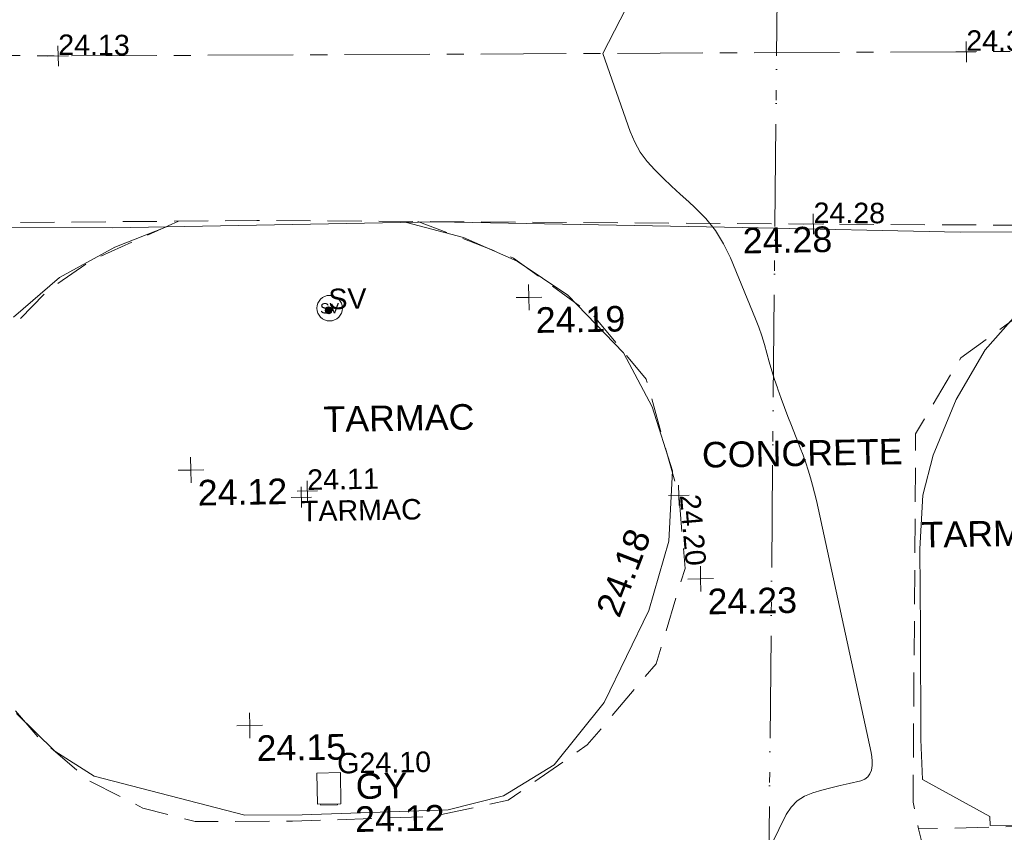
# Model space of a CAD drawing. Header units: millimetres. Extents: x -287732 to 520720, y -88450 to 287754.
# Tile 67 of 256: x -113045 to -98623, y -45574 to -33664. Entities that reach past the tile are written whole.
import ezdxf

# ---------------------------------------------------------------- set-up
doc = ezdxf.new("R2010")
doc.units = ezdxf.units.MM
for name, pattern in [('IMPORT-CENTER _6_', [2000, 1250, -250, 250, -250]), ('IMPORT-DASHED _2_', [750, 500, -250]), ('IMPORT-UG_ELEC_STREET LIGHTING_QLB2 _2_', [2700, 1500, -300.0000000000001, 0, -250, 150, -300.0000000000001, 0, -200]), ('IMPORT-UG_WATER_QLB2 _2_', [2500, 1500, -300.0000000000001, 0, -50, 150, -300.0000000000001, 0, -200])]:
    doc.linetypes.add(name, pattern=pattern)
for name, color, linetype, lineweight, true_color in [('00_TOPO_LEVEL_SPOT', 7, 'Continuous', 9, 0x666666), ('00_TOPO_SERV_GULLY', 7, 'Continuous', 9, 0x5252a5), ('00_TOPO_SERV_STOP_VALVE', 7, 'Continuous', 9, 0x666666), ('12333-PUM-2D-U-0001-C01 - Rev2_REVIT IMPORT_dwg', 7, 'Continuous', 9, 0x767676), ('CONTOURS_MINOR', 7, 'Continuous', 9, 0x00a5a5), ('GULLY', 7, 'Continuous', 9, 0x7fbfff), ('GULLY_LVL', 7, 'Continuous', 9, 0x7fbfff), ('PUM-WATER-QLB2', 5, 'IMPORT-UG_WATER_QLB2 _2_', 9, 0x0000ff), ('ROAD_CROWNLINE', 7, 'IMPORT-CENTER _6_', 9, 0xa500a5), ('ROAD_CROWNLINE_LVL', 7, 'Continuous', 9, 0xa500a5), ('SLUICEVALVE', 5, 'Continuous', 9, 0x0000ff), ('SLUICEVALVE_TXT', 5, 'Continuous', 9, 0x0000ff), ('SPOT_HEIGHTS_LVL', 7, 'Continuous', 9, 0x00a500)]:
    doc.layers.add(name, color=color, linetype=linetype, lineweight=lineweight, true_color=true_color)
for name, color, linetype, lineweight in [('00_TOPO_ROAD_EDGE', 7, 'Continuous', 9), ('00_TOPO_SURFACE', 7, 'Continuous', 9), ('00_TOPO_SURVEY_TEXT', 7, 'Continuous', 9), ('CHANGE_OF_SURFACE', 7, 'IMPORT-DASHED _2_', 9), ('CHANGE_OF_SURFACE_LVL', 7, 'Continuous', 9), ('Text', 7, 'Continuous', 9), ('TEXT_TXT', 7, 'Continuous', 9)]:
    doc.layers.add(name, color=color, linetype=linetype, lineweight=lineweight)
doc.styles.add('Arial_3', font='arial.ttf', dxfattribs={"height": 299.9999999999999})
doc.styles.add('Swis721 Lt BT', font='swissl.ttf', dxfattribs={"height": 399.9999999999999})
doc.styles.add('Swis721 Lt BT_2', font='swissl.ttf', dxfattribs={"height": 375})

# ---------------------------------------------------------------- blocks, each defined once
blk = doc.blocks.new('12333-PUM-2D-U-0001-C01 - Rev2_REVIT IMPORT_dwg_MSL_Sluice_Valve_SYM-2077186-Site Location Plan Proposed')
at = {"layer": '00_TOPO_SERV_STOP_VALVE', "color": 254, "true_color": 0xcccccc}
blk.add_circle((0, 0), 500.0000000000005, dxfattribs=at)
at = {"layer": '00_TOPO_SERV_STOP_VALVE', "insert": (0, 198.9876086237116), "char_height": 399.9999999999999, "width": 785.1100955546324, "attachment_point": 2, "line_spacing_factor": 1.005061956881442, "style": 'Swis721 Lt BT'}
blk.add_mtext('SV', dxfattribs=at)
blk = doc.blocks.new('12333-PUM-2D-U-0001-C01 - Rev2_REVIT IMPORT_dwg_MM-2077200-Site Location Plan Proposed')
at = {"layer": '00_TOPO_LEVEL_SPOT', "color": 254, "true_color": 0xcccccc, "flags": 128}
for points in [[(500.0000000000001, 0), (0, 0), (0, 500.0000000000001)], [(0, -500.0000000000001), (0, 0), (-500.0000000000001, 0)]]:
    blk.add_lwpolyline(points, dxfattribs=at)
blk = doc.blocks.new('12333-PUM-2D-U-0001-C01 - Rev2_REVIT IMPORT_dwg_MGS62954_T2_Galway_ITM_3d_Rev1-2077680-Site Location Plan Proposed')
at = {"layer": '00_TOPO_ROAD_EDGE', "color": 254, "true_color": 0xcccccc, "flags": 128}
blk.add_lwpolyline([(533808102.3652809, 725520435.6512545), (533805853.0936655, 725520422.2537915), (533803676.3923519, 725520358.936742), (533802063.002196, 725520380.2922843), (533798877.597398, 725520505.9240841), (533794395.5649667, 725520666.9961216), (533789653.104049, 725520663.0640979), (533786567.7559153, 725520724.2878441), (533784468.8453256, 725520763.9453543), (533781388.0065043, 725520620.5920091), (533780700.9333398, 725520532.8588678)], dxfattribs=at)
at = {"layer": '00_TOPO_SERV_GULLY', "color": 254, "true_color": 0xcccccc}
for p, q in [((533792506.2000001, 725512163.4000002), (533792506.2000001, 725512620.6000001)), ((533792506.2000001, 725512620.6000001), (533792849.1000001, 725512620.6000001)), ((533792849.1000001, 725512620.6000001), (533792849.1000001, 725512163.4000002)), ((533792506.2000001, 725512163.4000002), (533792849.1000001, 725512163.4000002))]:
    blk.add_line(p, q, dxfattribs=at)
at = {"layer": '00_TOPO_SURFACE', "color": 254, "true_color": 0xcccccc, "flags": 128}
for points in [[(533790440.005205, 725520663.7165258), (533789680.0000002, 725520380.0000001), (533788860.0000001, 725519950.0000002), (533788180.0000002, 725519380.0000001)], [(533788120.0000001, 725513570.0000002), (533788670.0000001, 725513010), (533789240.0000001, 725512630), (533791440.0000002, 725512020.0000001), (533792280.0000001, 725512010), (533794420.0000001, 725512050), (533795230, 725512240), (533795980, 725512680.0000002), (533796730.0000001, 725513580.0000001), (533797410.0000001, 725514920.0000001), (533797720.0000001, 725515930.0000002), (533797790.0000001, 725516960.0000002), (533797510.0000001, 725517900.0000001), (533797100, 725518700.0000002), (533796300.0000001, 725519560.0000001), (533795570.0000001, 725520070.0000002), (533794790.0000001, 725520430.0000001), (533793959.9862204, 725520666.6349788)], [(533805569.6958711, 725520414.0101651), (533804650.0000001, 725520200.0000001), (533803800.0000001, 725519790.0000001), (533803010.0000001, 725519320.0000002), (533802400.0000001, 725518650.0000001), (533801960.0000001, 725517930.0000002), (533801610, 725517120), (533801450.0000001, 725516540), (533801390.0000001, 725515750), (533801380.0000001, 725514560.0000002), (533801360.0000001, 725512960.0000002), (533801370, 725512370.0000001), (533802350.0000001, 725511810.0000002), (533802350.0000001, 725511680.0000002), (533804510, 725511660), (533804442.3424091, 725511806.4305576)]]:
    blk.add_lwpolyline(points, dxfattribs=at)
at = {"xscale": 0.375, "yscale": 0.375, "zscale": 0.375}
for name, p in [('12333-PUM-2D-U-0001-C01 - Rev2_REVIT IMPORT_dwg_MM-2077200-Site Location Plan Proposed', (533795730.7831154, 725519536.4990448)), ('12333-PUM-2D-U-0001-C01 - Rev2_REVIT IMPORT_dwg_MSL_Sluice_Valve_SYM-2077186-Site Location Plan Proposed', (533792810.0000002, 725519430.0000002)), ('12333-PUM-2D-U-0001-C01 - Rev2_REVIT IMPORT_dwg_MM-2077200-Site Location Plan Proposed', (533790736.8255932, 725517093.1947645)), ('12333-PUM-2D-U-0001-C01 - Rev2_REVIT IMPORT_dwg_MM-2077200-Site Location Plan Proposed', (533798174.6550741, 725515368.4569249)), ('12333-PUM-2D-U-0001-C01 - Rev2_REVIT IMPORT_dwg_MM-2077200-Site Location Plan Proposed', (533791532.7920135, 725513334.1330929))]:
    blk.add_blockref(name, p, dxfattribs=at)
at = {"layer": '00_TOPO_LEVEL_SPOT', "char_height": 375, "width": 1495.902363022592, "attachment_point": 1, "line_spacing_factor": 1.005061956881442, "style": 'Swis721 Lt BT_2'}
for s, insert in [('24.19', (533795825.8808529, 725519389.1102247)), ('24.12', (533790831.8808528, 725516945.8102244)), ('24.23', (533798269.7808527, 725515221.1102245)), ('24.15', (533791627.8808528, 725513186.7102244))]:
    blk.add_mtext(s, dxfattribs=dict(at, insert=insert))
at = {"layer": '00_TOPO_ROAD_EDGE', "color": 251, "true_color": 0x666666, "insert": (533798877.6000001, 725520501.1296078), "char_height": 375, "width": 1495.902363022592, "attachment_point": 1, "line_spacing_factor": 1.005061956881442, "style": 'Swis721 Lt BT_2'}
blk.add_mtext('24.28', dxfattribs=at)
at = {"layer": '00_TOPO_SERV_GULLY', "color": 251, "true_color": 0x666666, "char_height": 375, "attachment_point": 1, "line_spacing_factor": 1.005061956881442, "style": 'Swis721 Lt BT_2'}
for s, insert, width in [('GY', (533793069.8334212, 725512604.8523368), 821.5590755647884), ('24.12', (533793052.2577505, 725512121.829608), 1495.902363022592)]:
    blk.add_mtext(s, dxfattribs=dict(at, insert=insert, width=width))
at = {"layer": '00_TOPO_SURFACE', "color": 251, "true_color": 0x666666, "insert": (533796624.5899448, 725514942.5755935), "char_height": 375, "width": 1495.902363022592, "attachment_point": 1, "rotation": 67.95828081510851, "line_spacing_factor": 1.005061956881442, "style": 'Swis721 Lt BT_2'}
blk.add_mtext('24.18', dxfattribs=at)
at = {"layer": '00_TOPO_SURVEY_TEXT', "color": 251, "true_color": 0x666666, "char_height": 375, "attachment_point": 1, "line_spacing_factor": 1.005061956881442, "style": 'Swis721 Lt BT_2'}
for s, insert, width in [('TARMAC', (533792690.0000002, 725517989.5036095), 2450.430537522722), ('CONCRETE', (533798224.6651046, 725517372.1937296), 3286.236302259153), ('TARMAC', (533801420.0000001, 725516144.5036097), 2450.430537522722)]:
    blk.add_mtext(s, dxfattribs=dict(at, insert=insert, width=width))
blk = doc.blocks.new('12333-PUM-2D-U-0001-C01 - Rev2_REVIT IMPORT_dwg_MH_CIR2-2077792-Site Location Plan Proposed')
at = {"layer": 'SLUICEVALVE', "color": 161, "true_color": 0xaaaaff}
for p, q in [((-499.0000000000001, -33), (33.00000000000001, 499.0000000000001)), ((-496.0000000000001, 60.00000000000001), (-60.00000000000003, 496.0000000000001)), ((-488.0000000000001, -111), (111, 488.0000000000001)), ((-467.0000000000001, -180), (180, 467.0000000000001)), ((-467.0000000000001, 179), (-179, 467.0000000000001)), ((-438.0000000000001, -241), (241, 438.0000000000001)), ((-403, -296), (296, 403)), ((-362, -345), (345.0000000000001, 362.0000000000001)), ((-315, -388.0000000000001), (388.0000000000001, 315)), ((-263.0000000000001, -425), (425, 263.0000000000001)), ((-204, -456), (455.9999999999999, 203.9999999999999)), ((-138, -480.0000000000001), (480, 138)), ((-64, -496.0000000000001), (496.0000000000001, 64)), ((22, -500.0000000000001), (500.0000000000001, -22.00000000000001)), ((128, -483.0000000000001), (483.0000000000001, -128)), ((305.0000000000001, -396.0000000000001), (396.0000000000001, -305.0000000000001))]:
    blk.add_line(p, q, dxfattribs=at)
at = {"layer": 'SLUICEVALVE', "color": 161, "true_color": 0xaaaaff, "flags": 128}
blk.add_lwpolyline([(475.0000000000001, -154), (500.0000000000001, 0), (475.0000000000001, 154), (404.0000000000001, 293), (293, 404.0000000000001), (154, 475.0000000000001), (0, 500.0000000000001), (-154, 475.0000000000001), (-293, 404.0000000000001), (-404.0000000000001, 293), (-475.0000000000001, 154), (-500.0000000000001, 0), (-475.0000000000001, -154), (-404.0000000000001, -293), (-293, -404.0000000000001), (-154, -475.0000000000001), (0, -500.0000000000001), (154, -475.0000000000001), (293, -404.0000000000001), (404.0000000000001, -293)], close=True, dxfattribs=at)
blk = doc.blocks.new('12333-PUM-2D-U-0001-C01 - Rev2_REVIT IMPORT_dwg_SPOT-2077713-Site Location Plan Proposed')
at = {"layer": 'Text', "color": 253, "true_color": 0xaaaaaa}
for p, q in [((0, 500.0000000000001), (0, -500.0000000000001)), ((-500.0000000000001, 0), (500.0000000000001, 0))]:
    blk.add_line(p, q, dxfattribs=at)
blk = doc.blocks.new('12333-PUM-2D-U-0001-C01 - Rev2_REVIT IMPORT_dwg_SPOT-2077769-Site Location Plan Proposed')
at = {"layer": 'CHANGE_OF_SURFACE_LVL', "color": 253, "true_color": 0xaaaaaa}
for p, q in [((0, 500.0000000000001), (0, -500.0000000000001)), ((-500.0000000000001, 0), (500.0000000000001, 0))]:
    blk.add_line(p, q, dxfattribs=at)
blk = doc.blocks.new('12333-PUM-2D-U-0001-C01 - Rev2_REVIT IMPORT_dwg_SPOT-2077774-Site Location Plan Proposed')
at = {"layer": 'ROAD_CROWNLINE_LVL', "color": 254, "true_color": 0xe1aae1}
for p, q in [((0, 500.0000000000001), (0, -500.0000000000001)), ((-500.0000000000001, 0), (500.0000000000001, 0))]:
    blk.add_line(p, q, dxfattribs=at)
blk = doc.blocks.new('12333-PUM-2D-U-0001-C01 - Rev2_REVIT IMPORT_dwg_SPOT-2077775-Site Location Plan Proposed')
at = {"layer": 'SPOT_HEIGHTS_LVL', "color": 9, "true_color": 0xaae1aa}
for p, q in [((0, 500.0000000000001), (0, -500.0000000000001)), ((-500.0000000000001, 0), (500.0000000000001, 0))]:
    blk.add_line(p, q, dxfattribs=at)
blk = doc.blocks.new('12333-PUM-2D-U-0001-C01 - Rev2_REVIT IMPORT_dwg-1620468-Site Location Plan Proposed')
at = {"layer": 'CHANGE_OF_SURFACE', "color": 253, "true_color": 0xaaaaaa, "flags": 128}
for points in [[(138224.0493143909, -95003.51486646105), (150685.3502024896, -95121.52157491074), (166989.7742811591, -95507.21772154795)], [(149540.4007412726, -95110.67907104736), (148245.1030665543, -95664.60328234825), (147607.8871974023, -96091.82755835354), (146905.5015234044, -96794.21323258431), (146369.6609062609, -97750.03703648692), (146195.874759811, -98814.47718152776), (146116.2227761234, -99886.15841662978), (146290.0089222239, -100965.0807406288), (146738.9564663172, -101899.1812762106), (147347.2079779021, -102630.5313077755), (148078.5580100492, -103282.2293558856), (148867.8367573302, -103702.2125424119), (149628.1511463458, -103912.2041357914), (151054.6457631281, -103933.927403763), (153118.3562488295, -103897.7219570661), (154219.0018410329, -103680.4892740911), (155392.0583275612, -102891.2105272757), (156420.2930259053, -101718.1540405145), (156869.2405699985, -100327.8648711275), (156796.8296757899, -99256.1836364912), (156347.8821316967, -97547.28653247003), (155609.2910103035, -96620.42708601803), (154436.2345238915, -95737.01417702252), (153044.7962969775, -95177.33644333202)], [(161099.8843386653, -107894.6997329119), (161213.8942243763, -106099.0131422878), (160641.848159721, -105968.6735323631), (160221.8754264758, -104207.2404712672), (160149.4540788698, -103810.8288842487), (160279.7936886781, -98416.21726355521), (160960.4560944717, -97315.57167135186), (163603.0225497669, -95451.00160688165)], [(163501.7530206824, -104214.9255899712), (161441.3577530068, -104196.4552201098), (160221.8754269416, -104207.2404710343)]]:
    blk.add_lwpolyline(points, dxfattribs=at)
at = {"layer": 'CONTOURS_MINOR', "color": 254, "true_color": 0xaae1e1, "flags": 128}
blk.add_lwpolyline([(156326.9959211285, -107807.9944952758), (158288.9295862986, -103963.5647092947), (158363.3704299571, -103855.3557613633), (158451.3159908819, -103763.9563838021), (158559.5186285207, -103697.7713623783), (158681.2259840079, -103648.3959113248), (158814.9092459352, -103614.59726037), (158948.8898421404, -103582.0618523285), (159083.3164395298, -103551.4213093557), (159218.0403706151, -103522.0440095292), (159391.5194041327, -103485.4970034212), (159446.4076353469, -103462.9727384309), (159492.2011517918, -103431.2649208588), (159524.35259521, -103385.7817762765), (159547.4093238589, -103331.1150795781), (159557.3597487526, -103267.3367463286), (159562.0028454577, -103203.5033577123), (159558.6849502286, -103139.5873860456), (159550.0597276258, -103075.6163591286), (158834.0673918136, -99480.95508234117), (158810.386126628, -99368.08021680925), (158785.1795748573, -99255.56341535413), (158757.6850919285, -99143.58371077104), (158728.6653221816, -99031.96207061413), (158696.9272281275, -98921.11712973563), (158663.0954333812, -98810.94809586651), (158626.123087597, -98701.79292187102), (158587.0570411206, -98593.31365406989), (158462.9344302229, -98263.54204642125), (158413.595050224, -98129.85525955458), (158365.4077352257, -97995.76281150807), (158318.9485187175, -97861.06187233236), (158273.6413675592, -97725.9552716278), (158267.711636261, -97707.88820274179), (158227.8699234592, -97581.04989922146), (158190.2065100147, -97453.5980221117), (158155.8105441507, -97325.22578490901), (158123.5928775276, -97196.23997434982), (158090.3289219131, -97067.62974488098), (158053.5030122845, -96940.13020955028), (158011.334171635, -96814.29671682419), (157965.6033772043, -96689.57391846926), (157613.5040988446, -95788.57536998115), (157516.0209803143, -95581.81665430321), (157401.687017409, -95386.51771342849), (157262.0767871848, -95208.40843522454), (157105.6157121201, -95041.75893194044), (157017.2683447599, -94959.63859709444), (156892.6045710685, -94842.18564641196), (156769.0134813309, -94723.62943564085), (156647.0314187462, -94603.41833415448), (156526.1220402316, -94482.10397257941), (156416.2775069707, -94353.69844641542), (156319.5283886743, -94217.29862247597), (156242.4223927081, -94068.90735181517), (156178.4118117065, -93912.52178279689), (155797.7914835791, -92760.76706463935), (156590.3176242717, -91282.47629420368)], dxfattribs=at)
at = {"layer": 'GULLY', "color": 254, "true_color": 0xd4e9ff}
blk.add_line((151472.0656276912, -103705.9113575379), (151472.0656276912, -103690.9561786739), dxfattribs=at)
at = {"layer": 'GULLY', "color": 254, "true_color": 0xd4e9ff, "flags": 128}
blk.add_lwpolyline([(151717.9586068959, -103690.9561786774), (151717.9586068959, -103705.9113575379), (151472.0656276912, -103705.9113575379)], dxfattribs=at)
at = {"layer": 'PUM-WATER-QLB2', "color": 161, "true_color": 0xaaaaff}
blk.add_line((157936.4341397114, -107837.2318691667), (158686.9899377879, -79916.55617864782), dxfattribs=at)
at = {"layer": 'ROAD_CROWNLINE', "color": 254, "true_color": 0xe1aae1, "flags": 128}
blk.add_lwpolyline([(249005.8644351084, -92725.2641448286), (244452.7000512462, -94206.14770636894), (233556.0493661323, -94382.9696243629), (213354.145256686, -93697.78469263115), (191428.2274483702, -93432.55181610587), (168463.4808728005, -92924.1888026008), (161119.0984302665, -92829.82842857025), (147819.5219684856, -92658.95592560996), (134837.1275247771, -92303.77720983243), (124390.617859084, -92017.97647366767), (104166.61100951, -91620.1271587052), (79168.41237922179, -91354.89428194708), (65619.43292734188, -91288.58606284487), (52755.63840637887, -91111.76414496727), (39913.94662542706, -90846.53126820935), (23027.45347493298, -90603.40113099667), (4969.515118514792, -90095.03811749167), (-7098.580772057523, -89785.59976140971), (-12602.16296347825, -89763.49702151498), (-16470.14241560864, -88901.49017248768), (-19409.80679926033, -87265.88743273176), (-21200.12871723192, -85365.051816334), (-21239.58346818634, -85277.7150860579)], dxfattribs=at)
blk.add_blockref('12333-PUM-2D-U-0001-C01 - Rev2_REVIT IMPORT_dwg_MGS62954_T2_Galway_ITM_3d_Rev1-2077680-Site Location Plan Proposed', (-533641079.6498471, -725615854.3561786))
for name, p, xscale, yscale, zscale in [('12333-PUM-2D-U-0001-C01 - Rev2_REVIT IMPORT_dwg_SPOT-2077774-Site Location Plan Proposed', (147819.5219684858, -92658.95592560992), 0.3, 0.3, 0.3), ('12333-PUM-2D-U-0001-C01 - Rev2_REVIT IMPORT_dwg_SPOT-2077774-Site Location Plan Proposed', (161119.0984302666, -92829.8284285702), 0.3, 0.3, 0.3), ('12333-PUM-2D-U-0001-C01 - Rev2_REVIT IMPORT_dwg_SPOT-2077769-Site Location Plan Proposed', (158837.562241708, -95314.36964881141), 0.3, 0.3, 0.3), ('12333-PUM-2D-U-0001-C01 - Rev2_REVIT IMPORT_dwg_MH_CIR2-2077792-Site Location Plan Proposed', (151714.8248153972, -96455.33443393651), 0.1, 0.1, 0.1), ('12333-PUM-2D-U-0001-C01 - Rev2_REVIT IMPORT_dwg_SPOT-2077713-Site Location Plan Proposed', (151267.3952070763, -99187.23636539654), 0.3, 0.3, 0.3), ('12333-PUM-2D-U-0001-C01 - Rev2_REVIT IMPORT_dwg_SPOT-2077775-Site Location Plan Proposed', (151358.1914834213, -99097.56706468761), 0.3, 0.3, 0.3), ('12333-PUM-2D-U-0001-C01 - Rev2_REVIT IMPORT_dwg_SPOT-2077769-Site Location Plan Proposed', (156796.8296757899, -99256.1836364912), 0.3, 0.3, 0.3)]:
    blk.add_blockref(name, p, dxfattribs=dict(xscale=xscale, yscale=yscale, zscale=zscale))
at = {"layer": 'CHANGE_OF_SURFACE_LVL', "char_height": 299.9999999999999, "width": 1256.112065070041, "attachment_point": 1, "line_spacing_factor": 0.9417779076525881, "style": 'Arial_3'}
for s, insert, rotation in [('24.28', (158844.5630729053, -94999.433124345), 358.7318692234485), ('24.20', (157111.0859589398, -99234.93093700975), 273.865463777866)]:
    blk.add_mtext(s, dxfattribs=dict(at, insert=insert, rotation=rotation))
at = {"layer": 'GULLY_LVL', "insert": (151724.855220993, -102946.1314895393), "char_height": 299.9999999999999, "width": 1645.433348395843, "attachment_point": 1, "line_spacing_factor": 0.9417779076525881, "style": 'Arial_3'}
blk.add_mtext('G24.10', dxfattribs=at)
at = {"layer": 'ROAD_CROWNLINE_LVL', "char_height": 299.9999999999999, "width": 1256.112065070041, "attachment_point": 1, "rotation": 358.7318692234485, "line_spacing_factor": 0.9417779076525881, "style": 'Arial_3'}
for s, insert in [('24.13', (147826.4630728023, -92344.03312418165)), ('24.34', (161126.0630729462, -92514.93312409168))]:
    blk.add_mtext(s, dxfattribs=dict(at, insert=insert))
at = {"layer": 'SLUICEVALVE_TXT', "insert": (151714.7914833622, -96140.35596961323), "char_height": 299.9999999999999, "width": 668.4572977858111, "attachment_point": 1, "line_spacing_factor": 0.9417779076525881, "style": 'Arial_3'}
blk.add_mtext('SV', dxfattribs=at)
at = {"layer": 'SPOT_HEIGHTS_LVL', "insert": (151358.1914834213, -98782.5559697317), "char_height": 299.9999999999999, "width": 1256.112065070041, "attachment_point": 1, "line_spacing_factor": 0.9417779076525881, "style": 'Arial_3'}
blk.add_mtext('24.11', dxfattribs=at)
at = {"layer": 'TEXT_TXT', "insert": (151258.1357702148, -99242.40368005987), "char_height": 299.9999999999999, "width": 2108.211477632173, "attachment_point": 1, "line_spacing_factor": 0.9417779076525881, "style": 'Arial_3'}
blk.add_mtext('TARMAC', dxfattribs=at)

msp = doc.modelspace()

# ---------------------------------------------------------------- block references
at = {"layer": '12333-PUM-2D-U-0001-C01 - Rev2_REVIT IMPORT_dwg', "color": 254, "linetype": 'IMPORT-UG_ELEC_STREET LIGHTING_QLB2 _2_', "true_color": 0xffd4d4, "rotation": 0.9999999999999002}
msp.add_blockref('12333-PUM-2D-U-0001-C01 - Rev2_REVIT IMPORT_dwg-1620468-Site Location Plan Proposed', (-261895.0770586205, 55869.5817132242), dxfattribs=at)

doc.saveas('drawing.dxf')
